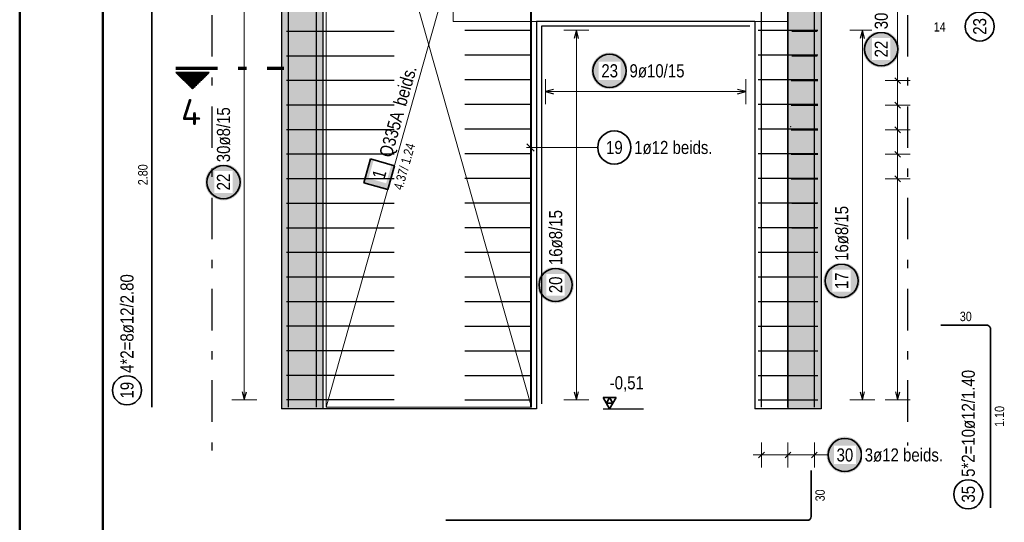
# Model space of a CAD drawing. Header units: millimetres. Extents: x -1.6 to 96.2, y -42.8 to 42.
# Tile 5 of 43: x 0 to 11.9, y 8 to 14. Entities that reach past the tile are written whole.
import ezdxf
from ezdxf.enums import TextEntityAlignment as Align

# ---------------------------------------------------------------- set-up
doc = ezdxf.new("R2010")
doc.units = ezdxf.units.MM
doc.linetypes.add('DASHDOTX2', pattern=[2, 1, -0.5, 0, -0.5])
for name, color, linetype, lineweight in [('Achsen', 7, 'Continuous', 20), ('Bewehrung', 7, 'Continuous', 20), ('Schraffuren', 7, 'Continuous', 20)]:
    doc.layers.add(name, color=color, linetype=linetype, lineweight=lineweight)
doc.styles.add('Arial Narrow', font='ARIALN.TTF')
doc.styles.add('isocp', font='isocp', dxfattribs={"width": 1.1})

msp = doc.modelspace()

# ---------------------------------------------------------------- hatches: boundary and pattern name
at = {"lineweight": 50}
h = msp.add_hatch(dxfattribs=at)
h.set_pattern_fill('Mau', color=4, scale=0.01, angle=270, style=0, pattern_type=2)
h.set_pattern_definition([(270, (0, 0), (0.02, -4e-18), [])])
h.paths.add_polyline_path([(2.281755, 13.412952), (1.881755, 13.412952), (2.081755, 13.212952)])
at = {"layer": 'Bewehrung', "lineweight": 25, "true_color": 0xffffff}
for points in [[(7.323566, 13.431652), (7.323432, 13.43933), (7.32303, 13.446999), (7.32236, 13.454648), (7.321425, 13.46227), (7.320223, 13.469855), (7.318758, 13.477393), (7.317031, 13.484875), (7.315043, 13.492292), (7.312798, 13.499636), (7.310298, 13.506897), (7.307546, 13.514066), (7.304546, 13.521134), (7.3013, 13.528094), (7.297814, 13.534936), (7.294091, 13.541652), (7.290136, 13.548234), (7.285954, 13.554675), (7.281549, 13.560965), (7.276928, 13.567098), (7.272095, 13.573065), (7.267057, 13.578861), (7.26182, 13.584477), (7.25639, 13.589907), (7.250774, 13.595144), (7.244979, 13.600182), (7.239011, 13.605014), (7.232878, 13.609636), (7.226588, 13.61404), (7.220148, 13.618223), (7.213566, 13.622178), (7.206849, 13.625901), (7.200007, 13.629387), (7.193048, 13.632632), (7.185979, 13.635633), (7.17881, 13.638384), (7.171549, 13.640885), (7.164206, 13.64313), (7.156788, 13.645117), (7.149306, 13.646845), (7.141768, 13.64831), (7.134184, 13.649511), (7.126562, 13.650447), (7.118912, 13.651116), (7.111243, 13.651518), (7.103566, 13.651652), (7.095888, 13.651518), (7.088219, 13.651116), (7.080569, 13.650447), (7.072948, 13.649511), (7.065363, 13.64831), (7.057825, 13.646845), (7.050343, 13.645117), (7.042925, 13.64313), (7.035582, 13.640885), (7.028321, 13.638384), (7.021152, 13.635633), (7.014084, 13.632632), (7.007124, 13.629387), (7.000282, 13.625901), (6.993566, 13.622178), (6.986983, 13.618223), (6.980543, 13.61404), (6.974253, 13.609636), (6.96812, 13.605014), (6.962152, 13.600182), (6.956357, 13.595144), (6.950741, 13.589907), (6.945311, 13.584477), (6.940074, 13.578861), (6.935036, 13.573065), (6.930203, 13.567098), (6.925582, 13.560965), (6.921177, 13.554675), (6.916995, 13.548234), (6.91304, 13.541652), (6.909317, 13.534936), (6.905831, 13.528094), (6.902586, 13.521134), (6.899585, 13.514066), (6.896833, 13.506897), (6.894333, 13.499636), (6.892088, 13.492292), (6.890101, 13.484875), (6.888373, 13.477393), (6.886908, 13.469855), (6.885707, 13.46227), (6.884771, 13.454648), (6.884101, 13.446999), (6.8837, 13.43933), (6.883566, 13.431652), (6.8837, 13.423974), (6.884101, 13.416306), (6.884771, 13.408656), (6.885707, 13.401034), (6.886908, 13.39345), (6.888373, 13.385912), (6.890101, 13.378429), (6.892088, 13.371012), (6.894333, 13.363668), (6.896833, 13.356408), (6.899585, 13.349239), (6.902586, 13.34217), (6.905831, 13.33521), (6.909317, 13.328368), (6.91304, 13.321652), (6.916995, 13.31507), (6.921177, 13.30863), (6.925582, 13.302339), (6.930203, 13.296207), (6.935036, 13.290239), (6.940074, 13.284443), (6.945311, 13.278827), (6.950741, 13.273397), (6.956357, 13.26816), (6.962152, 13.263122), (6.96812, 13.25829), (6.974253, 13.253668), (6.980543, 13.249264), (6.986983, 13.245082), (6.993566, 13.241127), (7.000282, 13.237404), (7.007124, 13.233917), (7.014084, 13.230672), (7.021152, 13.227672), (7.028321, 13.22492), (7.035582, 13.22242), (7.042925, 13.220175), (7.050343, 13.218187), (7.057825, 13.21646), (7.065363, 13.214994), (7.072948, 13.213793), (7.080569, 13.212857), (7.088219, 13.212188), (7.095888, 13.211786), (7.103566, 13.211652), (7.111243, 13.211786), (7.118912, 13.212188), (7.126562, 13.212857), (7.134184, 13.213793), (7.141768, 13.214994), (7.149306, 13.21646), (7.156788, 13.218187), (7.164206, 13.220175), (7.171549, 13.22242), (7.17881, 13.22492), (7.185979, 13.227672), (7.193048, 13.230672), (7.200007, 13.233917), (7.206849, 13.237404), (7.213566, 13.241127), (7.220148, 13.245082), (7.226588, 13.249264), (7.232878, 13.253668), (7.239011, 13.25829), (7.244979, 13.263122), (7.250774, 13.26816), (7.25639, 13.273397), (7.26182, 13.278827), (7.267057, 13.284443), (7.272095, 13.290239), (7.276928, 13.296207), (7.281549, 13.302339), (7.285954, 13.30863), (7.290136, 13.31507), (7.294091, 13.321652), (7.297814, 13.328368), (7.3013, 13.33521), (7.304546, 13.34217), (7.307546, 13.349239), (7.310298, 13.356408), (7.312798, 13.363668), (7.315043, 13.371012), (7.317031, 13.378429), (7.318758, 13.385912), (7.320223, 13.39345), (7.321425, 13.401034), (7.32236, 13.408656), (7.32303, 13.416306)], [(2.673948, 12.090562), (2.673814, 12.09824), (2.673412, 12.105908), (2.672743, 12.113558), (2.671807, 12.12118), (2.670605, 12.128764), (2.66914, 12.136302), (2.667413, 12.143785), (2.665425, 12.151202), (2.66318, 12.158545), (2.66068, 12.165806), (2.657928, 12.172975), (2.654928, 12.180044), (2.651682, 12.187003), (2.648196, 12.193845), (2.644473, 12.200562), (2.640518, 12.207144), (2.636336, 12.213584), (2.631931, 12.219874), (2.62731, 12.226007), (2.622478, 12.231975), (2.61744, 12.23777), (2.612202, 12.243387), (2.606773, 12.248816), (2.601156, 12.254054), (2.595361, 12.259091), (2.589393, 12.263924), (2.58326, 12.268545), (2.57697, 12.27295), (2.57053, 12.277132), (2.563948, 12.281087), (2.557231, 12.28481), (2.550389, 12.288296), (2.54343, 12.291542), (2.536361, 12.294542), (2.529192, 12.297294), (2.521931, 12.299794), (2.514588, 12.302039), (2.507171, 12.304027), (2.499688, 12.305754), (2.49215, 12.307219), (2.484566, 12.308421), (2.476944, 12.309357), (2.469294, 12.310026), (2.461626, 12.310428), (2.453948, 12.310562), (2.44627, 12.310428), (2.438601, 12.310026), (2.430951, 12.309357), (2.42333, 12.308421), (2.415745, 12.307219), (2.408207, 12.305754), (2.400725, 12.304027), (2.393308, 12.302039), (2.385964, 12.299794), (2.378703, 12.297294), (2.371534, 12.294542), (2.364466, 12.291542), (2.357506, 12.288296), (2.350664, 12.28481), (2.343948, 12.281087), (2.337365, 12.277132), (2.330925, 12.27295), (2.324635, 12.268545), (2.318502, 12.263924), (2.312534, 12.259091), (2.306739, 12.254054), (2.301123, 12.248816), (2.295693, 12.243387), (2.290456, 12.23777), (2.285418, 12.231975), (2.280585, 12.226007), (2.275964, 12.219874), (2.271559, 12.213584), (2.267377, 12.207144), (2.263422, 12.200562), (2.259699, 12.193845), (2.256213, 12.187003), (2.252968, 12.180044), (2.249967, 12.172975), (2.247215, 12.165806), (2.244715, 12.158545), (2.24247, 12.151202), (2.240483, 12.143785), (2.238755, 12.136302), (2.23729, 12.128764), (2.236089, 12.12118), (2.235153, 12.113558), (2.234484, 12.105908), (2.234082, 12.09824), (2.233948, 12.090562), (2.234082, 12.082884), (2.234484, 12.075215), (2.235153, 12.067565), (2.236089, 12.059944), (2.23729, 12.052359), (2.238755, 12.044821), (2.240483, 12.037339), (2.24247, 12.029921), (2.244715, 12.022578), (2.247215, 12.015317), (2.249967, 12.008148), (2.252968, 12.00108), (2.256213, 11.99412), (2.259699, 11.987278), (2.263422, 11.980562), (2.267377, 11.973979), (2.271559, 11.967539), (2.275964, 11.961249), (2.280585, 11.955116), (2.285418, 11.949148), (2.290456, 11.943353), (2.295693, 11.937737), (2.301123, 11.932307), (2.306739, 11.92707), (2.312534, 11.922032), (2.318502, 11.917199), (2.324635, 11.912578), (2.330925, 11.908173), (2.337365, 11.903991), (2.343948, 11.900036), (2.350664, 11.896313), (2.357506, 11.892827), (2.364466, 11.889582), (2.371534, 11.886581), (2.378703, 11.883829), (2.385964, 11.881329), (2.393308, 11.879084), (2.400725, 11.877097), (2.408207, 11.875369), (2.415745, 11.873904), (2.42333, 11.872703), (2.430951, 11.871767), (2.438601, 11.871098), (2.44627, 11.870696), (2.453948, 11.870562), (2.461626, 11.870696), (2.469294, 11.871098), (2.476944, 11.871767), (2.484566, 11.872703), (2.49215, 11.873904), (2.499688, 11.875369), (2.507171, 11.877097), (2.514588, 11.879084), (2.521931, 11.881329), (2.529192, 11.883829), (2.536361, 11.886581), (2.54343, 11.889582), (2.550389, 11.892827), (2.557231, 11.896313), (2.563948, 11.900036), (2.57053, 11.903991), (2.57697, 11.908173), (2.58326, 11.912578), (2.589393, 11.917199), (2.595361, 11.922032), (2.601156, 11.92707), (2.606773, 11.932307), (2.612202, 11.937737), (2.61744, 11.943353), (2.622478, 11.949148), (2.62731, 11.955116), (2.631931, 11.961249), (2.636336, 11.967539), (2.640518, 11.973979), (2.644473, 11.980562), (2.648196, 11.987278), (2.651682, 11.99412), (2.654928, 12.00108), (2.657928, 12.008148), (2.66068, 12.015317), (2.66318, 12.022578), (2.665425, 12.029921), (2.667413, 12.037339), (2.66914, 12.044821), (2.670605, 12.052359), (2.671807, 12.059944), (2.672743, 12.067565), (2.673412, 12.075215)], [(6.673727, 10.851583), (6.673593, 10.859261), (6.673191, 10.86693), (6.672522, 10.874579), (6.671586, 10.882201), (6.670385, 10.889786), (6.66892, 10.897324), (6.667192, 10.904806), (6.665205, 10.912223), (6.662959, 10.919567), (6.660459, 10.926828), (6.657707, 10.933997), (6.654707, 10.941065), (6.651462, 10.948025), (6.647976, 10.954867), (6.644253, 10.961583), (6.640298, 10.968165), (6.636115, 10.974606), (6.631711, 10.980896), (6.627089, 10.987029), (6.622257, 10.992996), (6.617219, 10.998792), (6.611982, 11.004408), (6.606552, 11.009838), (6.600936, 11.015075), (6.59514, 11.020113), (6.589173, 11.024946), (6.58304, 11.029567), (6.576749, 11.033971), (6.570309, 11.038154), (6.563727, 11.042109), (6.557011, 11.045832), (6.550169, 11.049318), (6.543209, 11.052563), (6.53614, 11.055564), (6.528971, 11.058316), (6.521711, 11.060816), (6.514367, 11.063061), (6.50695, 11.065048), (6.499468, 11.066776), (6.49193, 11.068241), (6.484345, 11.069442), (6.476723, 11.070378), (6.469073, 11.071047), (6.461405, 11.071449), (6.453727, 11.071583), (6.446049, 11.071449), (6.438381, 11.071047), (6.430731, 11.070378), (6.423109, 11.069442), (6.415524, 11.068241), (6.407986, 11.066776), (6.400504, 11.065048), (6.393087, 11.063061), (6.385743, 11.060816), (6.378483, 11.058316), (6.371314, 11.055564), (6.364245, 11.052563), (6.357285, 11.049318), (6.350443, 11.045832), (6.343727, 11.042109), (6.337145, 11.038154), (6.330705, 11.033971), (6.324414, 11.029567), (6.318282, 11.024946), (6.312314, 11.020113), (6.306518, 11.015075), (6.300902, 11.009838), (6.295472, 11.004408), (6.290235, 10.998792), (6.285197, 10.992996), (6.280365, 10.987029), (6.275743, 10.980896), (6.271339, 10.974606), (6.267156, 10.968165), (6.263201, 10.961583), (6.259479, 10.954867), (6.255992, 10.948025), (6.252747, 10.941065), (6.249747, 10.933997), (6.246995, 10.926828), (6.244495, 10.919567), (6.242249, 10.912223), (6.240262, 10.904806), (6.238535, 10.897324), (6.237069, 10.889786), (6.235868, 10.882201), (6.234932, 10.874579), (6.234263, 10.86693), (6.233861, 10.859261), (6.233727, 10.851583), (6.233861, 10.843905), (6.234263, 10.836237), (6.234932, 10.828587), (6.235868, 10.820965), (6.237069, 10.813381), (6.238535, 10.805843), (6.240262, 10.79836), (6.242249, 10.790943), (6.244495, 10.783599), (6.246995, 10.776339), (6.249747, 10.76917), (6.252747, 10.762101), (6.255992, 10.755141), (6.259479, 10.748299), (6.263201, 10.741583), (6.267156, 10.735001), (6.271339, 10.728561), (6.275743, 10.72227), (6.280365, 10.716138), (6.285197, 10.71017), (6.290235, 10.704374), (6.295472, 10.698758), (6.300902, 10.693328), (6.306518, 10.688091), (6.312314, 10.683053), (6.318282, 10.678221), (6.324414, 10.673599), (6.330705, 10.669195), (6.337145, 10.665013), (6.343727, 10.661058), (6.350443, 10.657335), (6.357285, 10.653848), (6.364245, 10.650603), (6.371314, 10.647603), (6.378483, 10.644851), (6.385743, 10.642351), (6.393087, 10.640106), (6.400504, 10.638118), (6.407986, 10.636391), (6.415524, 10.634925), (6.423109, 10.633724), (6.430731, 10.632788), (6.438381, 10.632119), (6.446049, 10.631717), (6.453727, 10.631583), (6.461405, 10.631717), (6.469073, 10.632119), (6.476723, 10.632788), (6.484345, 10.633724), (6.49193, 10.634925), (6.499468, 10.636391), (6.50695, 10.638118), (6.514367, 10.640106), (6.521711, 10.642351), (6.528971, 10.644851), (6.53614, 10.647603), (6.543209, 10.650603), (6.550169, 10.653848), (6.557011, 10.657335), (6.563727, 10.661058), (6.570309, 10.665013), (6.576749, 10.669195), (6.58304, 10.673599), (6.589173, 10.678221), (6.59514, 10.683053), (6.600936, 10.688091), (6.606552, 10.693328), (6.611982, 10.698758), (6.617219, 10.704374), (6.622257, 10.71017), (6.627089, 10.716138), (6.631711, 10.72227), (6.636115, 10.728561), (6.640298, 10.735001), (6.644253, 10.741583), (6.647976, 10.748299), (6.651462, 10.755141), (6.654707, 10.762101), (6.657707, 10.76917), (6.660459, 10.776339), (6.662959, 10.783599), (6.665205, 10.790943), (6.667192, 10.79836), (6.66892, 10.805843), (6.670385, 10.813381), (6.671586, 10.820965), (6.672522, 10.828587), (6.673191, 10.836237)], [(10.117945, 10.90119), (10.117811, 10.908868), (10.117409, 10.916537), (10.11674, 10.924187), (10.115804, 10.931808), (10.114603, 10.939393), (10.113138, 10.946931), (10.11141, 10.954413), (10.109423, 10.961831), (10.107178, 10.969174), (10.104678, 10.976435), (10.101926, 10.983604), (10.098925, 10.990672), (10.09568, 10.997632), (10.092194, 11.004474), (10.088471, 11.01119), (10.084516, 11.017773), (10.080333, 11.024213), (10.075929, 11.030503), (10.071308, 11.036636), (10.066475, 11.042604), (10.061437, 11.048399), (10.0562, 11.054015), (10.05077, 11.059445), (10.045154, 11.064682), (10.039358, 11.06972), (10.033391, 11.074553), (10.027258, 11.079174), (10.020968, 11.083579), (10.014527, 11.087761), (10.007945, 11.091716), (10.001229, 11.095439), (9.994387, 11.098925), (9.987427, 11.10217), (9.980359, 11.105171), (9.97319, 11.107923), (9.965929, 11.110423), (9.958585, 11.112668), (9.951168, 11.114655), (9.943686, 11.116383), (9.936148, 11.117848), (9.928563, 11.119049), (9.920941, 11.119985), (9.913292, 11.120654), (9.905623, 11.121056), (9.897945, 11.12119), (9.890267, 11.121056), (9.882599, 11.120654), (9.874949, 11.119985), (9.867327, 11.119049), (9.859743, 11.117848), (9.852205, 11.116383), (9.844722, 11.114655), (9.837305, 11.112668), (9.829961, 11.110423), (9.822701, 11.107923), (9.815532, 11.105171), (9.808463, 11.10217), (9.801504, 11.098925), (9.794661, 11.095439), (9.787945, 11.091716), (9.781363, 11.087761), (9.774923, 11.083579), (9.768632, 11.079174), (9.7625, 11.074553), (9.756532, 11.06972), (9.750736, 11.064682), (9.74512, 11.059445), (9.73969, 11.054015), (9.734453, 11.048399), (9.729415, 11.042604), (9.724583, 11.036636), (9.719961, 11.030503), (9.715557, 11.024213), (9.711375, 11.017773), (9.70742, 11.01119), (9.703697, 11.004474), (9.700211, 10.997632), (9.696965, 10.990672), (9.693965, 10.983604), (9.691213, 10.976435), (9.688713, 10.969174), (9.686468, 10.961831), (9.68448, 10.954413), (9.682753, 10.946931), (9.681288, 10.939393), (9.680086, 10.931808), (9.67915, 10.924187), (9.678481, 10.916537), (9.678079, 10.908868), (9.677945, 10.90119), (9.678079, 10.893512), (9.678481, 10.885844), (9.67915, 10.878194), (9.680086, 10.870572), (9.681288, 10.862988), (9.682753, 10.85545), (9.68448, 10.847968), (9.686468, 10.84055), (9.688713, 10.833207), (9.691213, 10.825946), (9.693965, 10.818777), (9.696965, 10.811708), (9.700211, 10.804749), (9.703697, 10.797907), (9.70742, 10.79119), (9.711375, 10.784608), (9.715557, 10.778168), (9.719961, 10.771878), (9.724583, 10.765745), (9.729415, 10.759777), (9.734453, 10.753982), (9.73969, 10.748366), (9.74512, 10.742936), (9.750736, 10.737699), (9.756532, 10.732661), (9.7625, 10.727828), (9.768632, 10.723207), (9.774923, 10.718802), (9.781363, 10.71462), (9.787945, 10.710665), (9.794661, 10.706942), (9.801504, 10.703456), (9.808463, 10.70021), (9.815532, 10.69721), (9.822701, 10.694458), (9.829961, 10.691958), (9.837305, 10.689713), (9.844722, 10.687725), (9.852205, 10.685998), (9.859743, 10.684533), (9.867327, 10.683331), (9.874949, 10.682396), (9.882599, 10.681726), (9.890267, 10.681324), (9.897945, 10.68119), (9.905623, 10.681324), (9.913292, 10.681726), (9.920941, 10.682396), (9.928563, 10.683331), (9.936148, 10.684533), (9.943686, 10.685998), (9.951168, 10.687725), (9.958585, 10.689713), (9.965929, 10.691958), (9.97319, 10.694458), (9.980359, 10.69721), (9.987427, 10.70021), (9.994387, 10.703456), (10.001229, 10.706942), (10.007945, 10.710665), (10.014527, 10.71462), (10.020968, 10.718802), (10.027258, 10.723207), (10.033391, 10.727828), (10.039358, 10.732661), (10.045154, 10.737699), (10.05077, 10.742936), (10.0562, 10.748366), (10.061437, 10.753982), (10.066475, 10.759777), (10.071308, 10.765745), (10.075929, 10.771878), (10.080333, 10.778168), (10.084516, 10.784608), (10.088471, 10.79119), (10.092194, 10.797907), (10.09568, 10.804749), (10.098925, 10.811708), (10.101926, 10.818777), (10.104678, 10.825946), (10.107178, 10.833207), (10.109423, 10.84055), (10.11141, 10.847968), (10.113138, 10.85545), (10.114603, 10.862988), (10.115804, 10.870572), (10.11674, 10.878194), (10.117409, 10.885844)]]:
    msp.add_hatch(color=7, dxfattribs=at).paths.add_polyline_path(points)
at = {"layer": 'Bewehrung', "lineweight": 18, "true_color": 0xffffff}
msp.add_hatch(color=7, dxfattribs=at).paths.add_polyline_path([(4.225182, 12.370069), (4.143574, 12.081382), (4.432261, 11.999774), (4.513869, 12.28846)])
at = {"layer": 'Schraffuren', "lineweight": 50, "true_color": 0xd7ffd7}
for points in [[(3.65105, 9.357766), (3.65105, 18.157766), (3.15105, 18.157766), (3.15105, 9.357766)], [(9.251759, 9.357766), (9.651759, 9.357766), (9.651759, 18.157766), (9.251759, 18.157766)]]:
    msp.add_hatch(color=254, dxfattribs=at).paths.add_polyline_path(points)
at = {"layer": 'Schraffuren', "lineweight": 25, "true_color": 0xffffff}
for points in [[(10.594562, 13.692364), (10.594428, 13.700042), (10.594026, 13.707711), (10.593357, 13.715361), (10.592421, 13.722982), (10.591219, 13.730567), (10.589754, 13.738105), (10.588027, 13.745587), (10.586039, 13.753005), (10.583794, 13.760348), (10.581294, 13.767609), (10.578542, 13.774778), (10.575542, 13.781846), (10.572296, 13.788806), (10.56881, 13.795648), (10.565087, 13.802364), (10.561132, 13.808947), (10.55695, 13.815387), (10.552545, 13.821677), (10.547924, 13.82781), (10.543091, 13.833778), (10.538054, 13.839573), (10.532816, 13.845189), (10.527387, 13.850619), (10.52177, 13.855856), (10.515975, 13.860894), (10.510007, 13.865727), (10.503874, 13.870348), (10.497584, 13.874753), (10.491144, 13.878935), (10.484562, 13.88289), (10.477845, 13.886613), (10.471003, 13.890099), (10.464044, 13.893344), (10.456975, 13.896345), (10.449806, 13.899097), (10.442545, 13.901597), (10.435202, 13.903842), (10.427785, 13.905829), (10.420302, 13.907557), (10.412764, 13.909022), (10.40518, 13.910223), (10.397558, 13.911159), (10.389908, 13.911828), (10.38224, 13.91223), (10.374562, 13.912364), (10.366884, 13.91223), (10.359215, 13.911828), (10.351565, 13.911159), (10.343944, 13.910223), (10.336359, 13.909022), (10.328821, 13.907557), (10.321339, 13.905829), (10.313921, 13.903842), (10.306578, 13.901597), (10.299317, 13.899097), (10.292148, 13.896345), (10.28508, 13.893344), (10.27812, 13.890099), (10.271278, 13.886613), (10.264562, 13.88289), (10.257979, 13.878935), (10.251539, 13.874753), (10.245249, 13.870348), (10.239116, 13.865727), (10.233148, 13.860894), (10.227353, 13.855856), (10.221737, 13.850619), (10.216307, 13.845189), (10.21107, 13.839573), (10.206032, 13.833778), (10.201199, 13.82781), (10.196578, 13.821677), (10.192173, 13.815387), (10.187991, 13.808947), (10.184036, 13.802364), (10.180313, 13.795648), (10.176827, 13.788806), (10.173582, 13.781846), (10.170581, 13.774778), (10.167829, 13.767609), (10.165329, 13.760348), (10.163084, 13.753005), (10.161097, 13.745587), (10.159369, 13.738105), (10.157904, 13.730567), (10.156703, 13.722982), (10.155767, 13.715361), (10.155098, 13.707711), (10.154696, 13.700042), (10.154562, 13.692364), (10.154696, 13.684686), (10.155098, 13.677018), (10.155767, 13.669368), (10.156703, 13.661746), (10.157904, 13.654162), (10.159369, 13.646624), (10.161097, 13.639142), (10.163084, 13.631724), (10.165329, 13.624381), (10.167829, 13.61712), (10.170581, 13.609951), (10.173582, 13.602882), (10.176827, 13.595923), (10.180313, 13.589081), (10.184036, 13.582364), (10.187991, 13.575782), (10.192173, 13.569342), (10.196578, 13.563052), (10.201199, 13.556919), (10.206032, 13.550951), (10.21107, 13.545156), (10.216307, 13.539539), (10.221737, 13.53411), (10.227353, 13.528872), (10.233148, 13.523835), (10.239116, 13.519002), (10.245249, 13.514381), (10.251539, 13.509976), (10.257979, 13.505794), (10.264562, 13.501839), (10.271278, 13.498116), (10.27812, 13.49463), (10.28508, 13.491384), (10.292148, 13.488384), (10.299317, 13.485632), (10.306578, 13.483132), (10.313921, 13.480887), (10.321339, 13.478899), (10.328821, 13.477172), (10.336359, 13.475707), (10.343944, 13.474505), (10.351565, 13.47357), (10.359215, 13.4729), (10.366884, 13.472498), (10.374562, 13.472364), (10.38224, 13.472498), (10.389908, 13.4729), (10.397558, 13.47357), (10.40518, 13.474505), (10.412764, 13.475707), (10.420302, 13.477172), (10.427785, 13.478899), (10.435202, 13.480887), (10.442545, 13.483132), (10.449806, 13.485632), (10.456975, 13.488384), (10.464044, 13.491384), (10.471003, 13.49463), (10.477845, 13.498116), (10.484562, 13.501839), (10.491144, 13.505794), (10.497584, 13.509976), (10.503874, 13.514381), (10.510007, 13.519002), (10.515975, 13.523835), (10.52177, 13.528872), (10.527387, 13.53411), (10.532816, 13.539539), (10.538054, 13.545156), (10.543091, 13.550951), (10.547924, 13.556919), (10.552545, 13.563052), (10.55695, 13.569342), (10.561132, 13.575782), (10.565087, 13.582364), (10.56881, 13.589081), (10.572296, 13.595923), (10.575542, 13.602882), (10.578542, 13.609951), (10.581294, 13.61712), (10.583794, 13.624381), (10.586039, 13.631724), (10.588027, 13.639142), (10.589754, 13.646624), (10.591219, 13.654162), (10.592421, 13.661746), (10.593357, 13.669368), (10.594026, 13.677018)], [(10.155958, 8.803522), (10.155824, 8.8112), (10.155422, 8.818868), (10.154753, 8.826518), (10.153817, 8.83414), (10.152615, 8.841725), (10.15115, 8.849263), (10.149423, 8.856745), (10.147435, 8.864162), (10.14519, 8.871506), (10.14269, 8.878766), (10.139938, 8.885935), (10.136938, 8.893004), (10.133692, 8.899964), (10.130206, 8.906806), (10.126483, 8.913522), (10.122528, 8.920104), (10.118346, 8.926544), (10.113941, 8.932835), (10.10932, 8.938968), (10.104488, 8.944935), (10.09945, 8.950731), (10.094212, 8.956347), (10.088783, 8.961777), (10.083166, 8.967014), (10.077371, 8.972052), (10.071403, 8.976884), (10.06527, 8.981506), (10.05898, 8.98591), (10.05254, 8.990093), (10.045958, 8.994048), (10.039241, 8.99777), (10.032399, 9.001257), (10.02544, 9.004502), (10.018371, 9.007502), (10.011202, 9.010254), (10.003941, 9.012754), (9.996598, 9.015), (9.989181, 9.016987), (9.981698, 9.018714), (9.97416, 9.02018), (9.966576, 9.021381), (9.958954, 9.022317), (9.951304, 9.022986), (9.943636, 9.023388), (9.935958, 9.023522), (9.92828, 9.023388), (9.920611, 9.022986), (9.912961, 9.022317), (9.90534, 9.021381), (9.897755, 9.02018), (9.890217, 9.018714), (9.882735, 9.016987), (9.875318, 9.015), (9.867974, 9.012754), (9.860713, 9.010254), (9.853544, 9.007502), (9.846476, 9.004502), (9.839516, 9.001257), (9.832674, 8.99777), (9.825958, 8.994048), (9.819375, 8.990093), (9.812935, 8.98591), (9.806645, 8.981506), (9.800512, 8.976884), (9.794544, 8.972052), (9.788749, 8.967014), (9.783133, 8.961777), (9.777703, 8.956347), (9.772466, 8.950731), (9.767428, 8.944935), (9.762595, 8.938968), (9.757974, 8.932835), (9.753569, 8.926544), (9.749387, 8.920104), (9.745432, 8.913522), (9.741709, 8.906806), (9.738223, 8.899964), (9.734978, 8.893004), (9.731977, 8.885935), (9.729225, 8.878766), (9.726725, 8.871506), (9.72448, 8.864162), (9.722493, 8.856745), (9.720765, 8.849263), (9.7193, 8.841725), (9.718099, 8.83414), (9.717163, 8.826518), (9.716494, 8.818868), (9.716092, 8.8112), (9.715958, 8.803522), (9.716092, 8.795844), (9.716494, 8.788176), (9.717163, 8.780526), (9.718099, 8.772904), (9.7193, 8.765319), (9.720765, 8.757781), (9.722493, 8.750299), (9.72448, 8.742882), (9.726725, 8.735538), (9.729225, 8.728278), (9.731977, 8.721109), (9.734978, 8.71404), (9.738223, 8.70708), (9.741709, 8.700238), (9.745432, 8.693522), (9.749387, 8.68694), (9.753569, 8.6805), (9.757974, 8.674209), (9.762595, 8.668076), (9.767428, 8.662109), (9.772466, 8.656313), (9.777703, 8.650697), (9.783133, 8.645267), (9.788749, 8.64003), (9.794544, 8.634992), (9.800512, 8.63016), (9.806645, 8.625538), (9.812935, 8.621134), (9.819375, 8.616951), (9.825958, 8.612996), (9.832674, 8.609274), (9.839516, 8.605787), (9.846476, 8.602542), (9.853544, 8.599542), (9.860713, 8.59679), (9.867974, 8.59429), (9.875318, 8.592044), (9.882735, 8.590057), (9.890217, 8.58833), (9.897755, 8.586864), (9.90534, 8.585663), (9.912961, 8.584727), (9.920611, 8.584058), (9.92828, 8.583656), (9.935958, 8.583522), (9.943636, 8.583656), (9.951304, 8.584058), (9.958954, 8.584727), (9.966576, 8.585663), (9.97416, 8.586864), (9.981698, 8.58833), (9.989181, 8.590057), (9.996598, 8.592044), (10.003941, 8.59429), (10.011202, 8.59679), (10.018371, 8.599542), (10.02544, 8.602542), (10.032399, 8.605787), (10.039241, 8.609274), (10.045958, 8.612996), (10.05254, 8.616951), (10.05898, 8.621134), (10.06527, 8.625538), (10.071403, 8.63016), (10.077371, 8.634992), (10.083166, 8.64003), (10.088783, 8.645267), (10.094212, 8.650697), (10.09945, 8.656313), (10.104488, 8.662109), (10.10932, 8.668076), (10.113941, 8.674209), (10.118346, 8.6805), (10.122528, 8.68694), (10.126483, 8.693522), (10.130206, 8.700238), (10.133692, 8.70708), (10.136938, 8.71404), (10.139938, 8.721109), (10.14269, 8.728278), (10.14519, 8.735538), (10.147435, 8.742882), (10.149423, 8.750299), (10.15115, 8.757781), (10.152615, 8.765319), (10.153817, 8.772904), (10.154753, 8.780526), (10.155422, 8.788176)]]:
    msp.add_hatch(color=7, dxfattribs=at).paths.add_polyline_path(points)

# ---------------------------------------------------------------- linework, layer by layer
at = {"color": 4, "linetype": 'Continuous', "lineweight": 50}
for p, q in [((0, 42.05), (0, 0)), ((1, 41.8), (1, 0.25))]:
    msp.add_line(p, q, dxfattribs=at)
at = {"color": 3, "linetype": 'Continuous', "lineweight": 25}
for p, q in [((3.15105, 18.15778), (3.15105, 9.357768)), ((3.65105, 18.15778), (3.65105, 9.357768)), ((9.251759, 18.157768), (9.251759, 9.357766)), ((9.651759, 18.15778), (9.651759, 9.357766)), ((3.65105, 9.357766), (3.15105, 9.357766)), ((9.651759, 9.357766), (9.251759, 9.357766))]:
    msp.add_line(p, q, dxfattribs=at)
at = {"color": 9, "linetype": 'Continuous', "lineweight": 0}
for p, q in [((5.221754, 14.027768), (5.221754, 18.15778)), ((6.221754, 14.027768), (5.221754, 14.027768)), ((8.851754, 14.027768), (9.251759, 14.027768))]:
    msp.add_line(p, q, dxfattribs=at)
at = {"color": 1, "linetype": 'DASHDOTX2', "lineweight": 70, "ltscale": 0.5}
msp.add_line((1.881755, 13.462952), (3.181755, 13.462952), dxfattribs=at)
at = {"color": 2, "linetype": 'Continuous', "lineweight": 35}
for p, q in [((1.881755, 13.412952), (2.281755, 13.412952)), ((1.881755, 13.412952), (2.081755, 13.212952)), ((2.081755, 13.212952), (2.281755, 13.412952))]:
    msp.add_line(p, q, dxfattribs=at)
at = {"layer": 'Achsen', "color": 3, "linetype": 'DASHDOTX2', "lineweight": 25, "ltscale": 0.5}
for p, q in [((2.311868, 19.603035), (2.311868, 8.857778)), ((10.691868, 19.603035), (10.691868, 8.857778))]:
    msp.add_line(p, q, dxfattribs=at)
at = {"layer": 'Achsen', "color": 3, "linetype": 'Continuous', "lineweight": 25}
for p, q in [((6.221754, 14.027768), (6.221754, 9.357768)), ((8.851754, 14.027768), (6.221754, 14.027768)), ((8.851754, 14.027768), (8.851754, 9.357768)), ((6.281754, 13.967768), (6.281754, 9.417768)), ((8.791754, 13.967768), (6.281754, 13.967768)), ((6.221754, 9.357766), (3.65105, 9.357766)), ((9.251759, 9.357766), (8.851754, 9.357766))]:
    msp.add_line(p, q, dxfattribs=at)
at = {"layer": 'Bewehrung', "color": 3, "linetype": 'Continuous', "lineweight": 25, "ltscale": 0.5}
for p, q in [((3.23305, 18.377768), (3.23305, 9.377768)), ((3.56905, 18.377768), (3.56905, 9.377768)), ((6.151754, 14.977768), (6.151754, 9.377768)), ((4.51105, 13.905768), (3.21105, 13.905756)), ((5.361754, 13.919768), (6.161754, 13.919769)), ((6.703724, 13.919769), (6.676929, 13.819769)), ((6.730519, 13.819769), (6.703724, 13.919769)), ((8.891754, 13.919772), (9.611759, 13.919768)), ((10.147963, 13.919765), (10.121167, 13.819765)), ((10.174757, 13.819765), (10.147963, 13.919765)), ((5.361754, 13.622835), (6.161754, 13.622836)), ((8.891754, 13.622839), (9.611759, 13.622835)), ((5.361754, 13.325902), (6.161754, 13.325902)), ((8.891754, 13.325905), (9.611759, 13.325901)), ((6.429754, 13.208447), (6.329754, 13.181652)), ((6.329754, 13.181652), (6.429754, 13.154857)), ((8.743752, 13.181652), (8.643752, 13.208447)), ((8.643752, 13.154857), (8.743752, 13.181652)), ((5.361754, 13.028969), (6.161754, 13.028969)), ((8.891754, 13.028972), (9.611759, 13.028968)), ((5.361754, 12.732035), (6.161754, 12.732036)), ((8.891754, 12.732039), (9.611759, 12.732034)), ((6.107559, 12.552561), (6.195948, 12.464172)), ((5.361754, 12.435102), (6.161754, 12.435103)), ((8.891754, 12.435105), (9.611759, 12.435101)), ((5.361754, 12.138169), (6.161754, 12.13817)), ((8.891754, 12.138172), (9.611759, 12.138167)), ((4.51105, 11.833768), (3.21105, 11.833756)), ((5.361754, 11.841236), (6.161754, 11.841237)), ((8.891754, 11.841238), (9.611759, 11.841234)), ((4.51105, 11.537768), (3.21105, 11.537756)), ((5.361754, 11.544303), (6.161754, 11.544303)), ((8.891754, 11.544305), (9.611759, 11.544301)), ((4.51105, 11.241768), (3.21105, 11.241756)), ((5.361754, 11.247369), (6.161754, 11.24737)), ((8.891754, 11.247371), (9.611759, 11.247367)), ((4.51105, 10.945768), (3.21105, 10.945756)), ((5.361754, 10.950436), (6.161754, 10.950437)), ((8.891754, 10.950438), (9.611759, 10.950434)), ((4.51105, 10.649768), (3.21105, 10.649756)), ((5.361754, 10.653503), (6.161754, 10.653504)), ((8.891754, 10.653505), (9.611759, 10.6535)), ((4.51105, 10.353768), (3.21105, 10.353756)), ((5.361754, 10.35657), (6.161754, 10.356571)), ((8.891754, 10.356571), (9.611759, 10.356567)), ((4.51105, 10.057768), (3.21105, 10.057756)), ((5.361754, 10.059637), (6.161754, 10.059637)), ((8.891754, 10.059638), (9.611759, 10.059633)), ((4.51105, 9.761768), (3.21105, 9.761756)), ((5.361754, 9.762704), (6.161754, 9.762704)), ((8.891754, 9.762704), (9.611759, 9.7627)), ((2.677176, 9.565751), (2.703972, 9.465752)), ((2.703972, 9.465752), (2.730766, 9.565752)), ((6.676933, 9.565772), (6.703728, 9.465772)), ((6.703728, 9.465772), (6.730523, 9.565772)), ((10.121142, 9.565764), (10.147937, 9.465764)), ((10.147937, 9.465764), (10.174732, 9.565763)), ((4.51105, 9.465768), (3.21105, 9.465756)), ((5.361754, 9.46577), (6.161754, 9.465771)), ((8.891754, 9.465771), (9.611759, 9.465767))]:
    msp.add_line(p, q, dxfattribs=at)
at = {"layer": 'Bewehrung', "color": 5, "linetype": 'Continuous', "lineweight": 18, "ltscale": 0.5}
for p, q in [((2.703972, 9.465752), (2.703893, 18.049751)), ((6.853724, 13.919769), (6.553724, 13.919769)), ((6.703724, 13.919769), (6.703728, 9.465772)), ((10.297963, 13.919764), (9.997963, 13.919766)), ((10.147963, 13.919765), (10.147937, 9.465764)), ((6.329754, 13.331652), (6.329754, 13.031652)), ((8.743752, 13.031652), (8.743752, 13.331652)), ((6.329754, 13.181652), (8.743752, 13.181652)), ((6.960085, 12.508367), (6.101754, 12.508367)), ((2.553972, 9.46575), (2.853972, 9.465753)), ((6.553728, 9.465771), (6.853728, 9.465772)), ((9.997937, 9.465764), (10.297937, 9.465763))]:
    msp.add_line(p, q, dxfattribs=at)
at = {"layer": 'Bewehrung', "color": 7, "linetype": 'Continuous', "lineweight": 18, "ltscale": 0.5}
for p, q in [((3.69105, 18.11778), (3.69105, 9.377771)), ((6.161752, 18.117776), (3.69105, 9.377771)), ((6.161752, 9.377771), (6.161752, 18.117776)), ((3.69105, 9.377771), (6.161752, 9.377771)), ((3.69105, 9.377771), (3.69105, 9.377771))]:
    msp.add_line(p, q, dxfattribs=at)
at = {"layer": 'Bewehrung', "color": 9, "linetype": 'Continuous', "lineweight": 0, "ltscale": 0.5}
for p, q in [((3.69105, 18.11778), (3.69105, 9.377769)), ((6.161752, 9.377769), (6.161752, 18.117773)), ((9.299759, 13.905762), (9.603759, 13.905762)), ((9.299759, 13.609762), (9.603759, 13.609762)), ((9.299759, 13.313762), (9.603759, 13.313762)), ((9.299759, 13.017762), (9.603759, 13.017762)), ((9.299759, 12.721762), (9.603759, 12.721762)), ((9.299759, 12.425762), (9.603759, 12.425762)), ((9.299759, 12.129762), (9.603759, 12.129762)), ((9.299759, 11.833762), (9.603759, 11.833762)), ((9.299759, 11.537762), (9.603759, 11.537762)), ((9.299759, 11.241762), (9.603759, 11.241762)), ((9.299759, 10.945762), (9.603759, 10.945762)), ((9.299759, 10.649762), (9.603759, 10.649762)), ((9.299759, 10.353762), (9.603759, 10.353762)), ((9.299759, 10.057762), (9.603759, 10.057762)), ((9.299759, 9.761762), (9.603759, 9.761762)), ((3.69105, 9.377769), (6.161752, 9.377769)), ((3.69105, 9.377769), (3.69105, 9.377769)), ((9.299759, 9.465762), (9.603759, 9.465762))]:
    msp.add_line(p, q, dxfattribs=at)
at = {"layer": 'Bewehrung', "color": 2, "linetype": 'Continuous', "lineweight": 35, "ltscale": 0.5}
for p, q in [((1.589444, 14.977768), (1.589444, 9.377768)), ((4.225182, 12.370069), (4.143574, 12.081382)), ((4.513869, 12.28846), (4.225182, 12.370069)), ((4.432261, 11.999774), (4.513869, 12.28846)), ((4.143574, 12.081382), (4.432261, 11.999774))]:
    msp.add_line(p, q, dxfattribs=at)
for centre, radius in [((11.560624, 13.96528), 0.175), ((7.103566, 13.431652), 0.2), ((7.160085, 12.508367), 0.2), ((2.453948, 12.090562), 0.2), ((6.453727, 10.851583), 0.2), ((9.897945, 10.90119), 0.2), ((1.291777, 9.582381), 0.175)]:
    msp.add_circle(centre, radius, dxfattribs=at)
at = {"layer": 'Schraffuren', "color": 3, "linetype": 'Continuous', "lineweight": 25, "ltscale": 0.5}
for p, q in [((8.933754, 9.377766), (8.933754, 18.377766)), ((9.251756, 9.377766), (9.251756, 18.377766)), ((9.569759, 9.377766), (9.569759, 18.377766)), ((9.291759, 13.313775), (9.611759, 13.313775)), ((10.607346, 13.27842), (10.536636, 13.34913)), ((10.607346, 12.982419), (10.536636, 13.05313)), ((9.291759, 13.017775), (9.611759, 13.017775)), ((9.291759, 12.721774), (9.611759, 12.721774)), ((10.607346, 12.686419), (10.536636, 12.75713)), ((10.607346, 12.390419), (10.536636, 12.461129)), ((9.291759, 12.425774), (9.611759, 12.425774)), ((9.291759, 12.129774), (9.611759, 12.129774)), ((10.607346, 12.094419), (10.536636, 12.165129)), ((10.545196, 9.565772), (10.571991, 9.465772)), ((10.571991, 9.465772), (10.598786, 9.565772)), ((7.024951, 9.357766), (7.510051, 9.357766)), ((8.969109, 8.838877), (8.898398, 8.768167)), ((9.287112, 8.838877), (9.216401, 8.768167)), ((9.605114, 8.838877), (9.534404, 8.768167))]:
    msp.add_line(p, q, dxfattribs=at)
at = {"layer": 'Schraffuren', "color": 5, "linetype": 'Continuous', "lineweight": 18, "ltscale": 0.5}
for p, q in [((10.571991, 18.049779), (10.571991, 9.465772)), ((10.721991, 13.313775), (10.421991, 13.313775)), ((10.721991, 13.017775), (10.421991, 13.017775)), ((10.721991, 12.721774), (10.421991, 12.721774)), ((10.721991, 12.425774), (10.421991, 12.425774)), ((10.721991, 12.129774), (10.421991, 12.129774)), ((10.421991, 9.465772), (10.721991, 9.465772)), ((8.933754, 8.953522), (8.933754, 8.653522)), ((9.251756, 8.953522), (9.251756, 8.653522)), ((9.569759, 8.953522), (9.569759, 8.653522)), ((8.833754, 8.803522), (9.669759, 8.803522)), ((9.735958, 8.803522), (9.669759, 8.803522))]:
    msp.add_line(p, q, dxfattribs=at)
at = {"layer": 'Schraffuren', "color": 2, "linetype": 'Continuous', "lineweight": 35, "ltscale": 0.5}
for p, q in [((11.092189, 10.366196), (11.644189, 10.366196)), ((11.692189, 10.318196), (11.692189, 8.166196)), ((7.182451, 9.494161), (7.024951, 9.494161)), ((7.024951, 9.494161), (7.103701, 9.357766)), ((7.103701, 9.494161), (7.064326, 9.425963)), ((7.103701, 9.357766), (7.182451, 9.494161)), ((7.143076, 9.425963), (7.103701, 9.494161)), ((7.064326, 9.425963), (7.143076, 9.425963)), ((9.531759, 8.063862), (9.531759, 8.615862)), ((5.131759, 8.015862), (9.483759, 8.015862))]:
    msp.add_line(p, q, dxfattribs=at)
for centre, radius in [((10.374562, 13.692364), 0.2), ((9.935958, 8.803522), 0.2), ((11.422543, 8.329416), 0.175)]:
    msp.add_circle(centre, radius, dxfattribs=at)
at = {"layer": 'Schraffuren', "color": 9, "linetype": 'Continuous', "lineweight": 0}
msp.add_circle((9.284419, 12.759522), 0.00222, dxfattribs=at)
at = {"layer": 'Schraffuren', "color": 2, "linetype": 'Continuous', "lineweight": 35, "ltscale": 0.5}
for centre, start, end in [((11.644189, 10.318196), 0, 90.0000319), ((9.483759, 8.063862), 270, 0)]:
    msp.add_arc(centre, 0.048, start, end, dxfattribs=at)

# ---------------------------------------------------------------- texts
at = {"color": 2, "lineweight": 35, "style": 'isocp', "width": 1.15}
msp.add_text('4', height=0.315, dxfattribs=at).set_placement((2.063502, 12.776552), align=Align.CENTER)
at = {"layer": 'Bewehrung', "color": 3, "lineweight": 25, "insert": (11.007545, 14.017768), "char_height": 0.1125, "attachment_point": 1, "line_spacing_factor": 0.9, "style": 'Arial Narrow'}
msp.add_mtext('14', dxfattribs=at)
at = {"layer": 'Bewehrung', "color": 2, "lineweight": 35, "char_height": 0.1575, "attachment_point": 1, "rotation": 90, "line_spacing_factor": 0.9, "style": 'Arial Narrow'}
for s, insert in [('23', (11.481874, 13.866055)), ('4*2=8ø12/2.80', (1.213027, 9.792381)), ('19', (1.213027, 9.483156))]:
    msp.add_mtext(s, dxfattribs=dict(at, insert=insert))
at = {"layer": 'Bewehrung', "color": 2, "lineweight": 35, "char_height": 0.1575, "attachment_point": 1, "line_spacing_factor": 0.9, "style": 'Arial Narrow'}
for s, insert in [('19', (7.06086, 12.587117)), ('1ø12 beids.', (7.400085, 12.587117))]:
    msp.add_mtext(s, dxfattribs=dict(at, insert=insert))
at = {"layer": 'Bewehrung', "color": 3, "lineweight": 25, "insert": (1.426944, 12.054018), "char_height": 0.1125, "attachment_point": 1, "rotation": 90, "line_spacing_factor": 0.9, "style": 'Arial Narrow'}
msp.add_mtext('2.80', dxfattribs=at)
at = {"layer": 'Schraffuren', "color": 3, "lineweight": 25, "char_height": 0.1125, "attachment_point": 1, "line_spacing_factor": 0.9, "style": 'Arial Narrow'}
for s, insert, rotation in [('30', (11.321314, 10.528696), 0.0000319), ('1.10', (11.742189, 9.142446), 90), ('30', (9.581759, 8.244987), 90)]:
    msp.add_mtext(s, dxfattribs=dict(at, insert=insert, rotation=rotation))
at = {"layer": 'Schraffuren', "color": 2, "lineweight": 35, "insert": (7.054876, 9.751516), "char_height": 0.1575, "attachment_point": 1, "line_spacing_factor": 0.9, "style": 'Arial Narrow'}
msp.add_mtext(' -0,51', dxfattribs=at)
at = {"layer": 'Schraffuren', "color": 2, "lineweight": 35, "insert": (11.343793, 8.230191), "char_height": 0.1575, "attachment_point": 1, "rotation": 90, "line_spacing_factor": 0.9, "style": 'Arial Narrow'}
msp.add_mtext('35', dxfattribs=at)

# ---------------------------------------------------------------- next in the draw order: texts
at = {"layer": 'Bewehrung', "color": 2, "lineweight": 35, "char_height": 0.1575, "attachment_point": 1, "line_spacing_factor": 0.9, "style": 'Arial Narrow', "bg_fill": 3, "box_fill_scale": 1.2, "bg_fill_color": 256, "bg_fill_true_color": 13158600, "bg_fill_transparency": 0}
for s, insert in [('9ø10/15', (7.343566, 13.510402)), ('23', (7.004341, 13.510402))]:
    msp.add_mtext(s, dxfattribs=dict(at, insert=insert))
for s, insert, rotation in [('30ø8/15', (2.375196, 12.330561), 90.0005244), ('Q335A', (4.324973, 12.419798), 74.2149893), ('22', (2.375199, 11.991336), 90.0005244), ('1', (4.239445, 12.158602), 74.2149893), ('16ø8/15', (6.374977, 11.091583), 90.0000521), ('16ø8/15', (9.819197, 11.141191), 89.9996649), ('17', (9.819195, 10.801966), 89.9996649), ('20', (6.374977, 10.752358), 90.0000521)]:
    msp.add_mtext(s, dxfattribs=dict(at, insert=insert, rotation=rotation))
at = {"layer": 'Schraffuren', "color": 2, "lineweight": 35, "char_height": 0.1575, "attachment_point": 1, "rotation": 90, "line_spacing_factor": 0.9, "style": 'Arial Narrow', "bg_fill": 3, "box_fill_scale": 1.2, "bg_fill_color": 256, "bg_fill_true_color": 13158600, "bg_fill_transparency": 0}
for s, insert in [('30ø8/15', (10.295812, 13.932364)), ('22', (10.295812, 13.593139))]:
    msp.add_mtext(s, dxfattribs=dict(at, insert=insert))
at = {"layer": 'Schraffuren', "color": 2, "lineweight": 35, "char_height": 0.1575, "attachment_point": 1, "line_spacing_factor": 0.9, "style": 'Arial Narrow', "bg_fill": 3, "box_fill_scale": 1.2, "bg_fill_color": 256, "bg_fill_true_color": 13158600, "bg_fill_transparency": 0}
for s, insert in [('3ø12 beids.', (10.175958, 8.882272)), ('30', (9.836733, 8.882272))]:
    msp.add_mtext(s, dxfattribs=dict(at, insert=insert))

# ---------------------------------------------------------------- next in the draw order: linework, layer by layer
at = {"layer": 'Bewehrung', "color": 3, "linetype": 'Continuous', "lineweight": 25, "ltscale": 0.5}
msp.add_line((4.51105, 12.721768), (3.21105, 12.721756), dxfattribs=at)

# ---------------------------------------------------------------- next in the draw order: texts
at = {"layer": 'Bewehrung', "color": 2, "lineweight": 35, "attachment_point": 1, "line_spacing_factor": 0.9, "style": 'Arial Narrow', "bg_fill": 3, "box_fill_scale": 1.2, "bg_fill_color": 256, "bg_fill_true_color": 13158600, "bg_fill_transparency": 0}
for s, insert, char_height, rotation in [('beids.', (4.497225, 13.038324), 0.16, 74.2149911), (' 4.37/ 1.24', (4.489998, 11.983452), 0.1125, 74.2149893)]:
    msp.add_mtext(s, dxfattribs=dict(at, insert=insert, char_height=char_height, rotation=rotation))
at = {"layer": 'Schraffuren', "color": 2, "lineweight": 35, "insert": (11.343793, 8.539416), "char_height": 0.1575, "attachment_point": 1, "rotation": 90, "line_spacing_factor": 0.9, "style": 'Arial Narrow'}
msp.add_mtext('5*2=10ø12/1.40', dxfattribs=at)

# ---------------------------------------------------------------- next in the draw order: linework, layer by layer
at = {"layer": 'Bewehrung', "color": 9, "linetype": 'Continuous', "lineweight": 0, "ltscale": 0.5}
msp.add_line((3.69105, 18.11778), (6.161752, 9.377769), dxfattribs=at)
at = {"layer": 'Bewehrung', "color": 3, "linetype": 'Continuous', "lineweight": 25, "ltscale": 0.5}
for p, q in [((4.51105, 13.609768), (3.21105, 13.609756)), ((4.51105, 13.313768), (3.21105, 13.313756)), ((4.51105, 13.017768), (3.21105, 13.017756)), ((4.51105, 12.425768), (3.21105, 12.425756)), ((4.51105, 12.129768), (3.21105, 12.129756))]:
    msp.add_line(p, q, dxfattribs=at)

doc.saveas('drawing.dxf')
